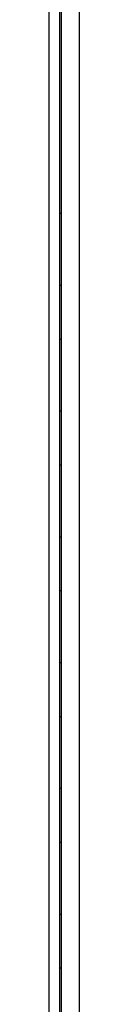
# Model space of a CAD drawing. Header units: millimetres. Extents: x 1519 to 3473, y -1005 to -133.
# Tile 10 of 14: x 1872.44 to 1874.14, y -754.29 to -699.49. Entities that reach past the tile are written whole.
import ezdxf

# ---------------------------------------------------------------- set-up
doc = ezdxf.new("R2010")
doc.units = ezdxf.units.MM
doc.header["$LTSCALE"] = 1.21
doc.layers.get('0').update_dxf_attribs({"linetype": 'CONTINUOUS'})
doc.layers.add('20_ALL_FEATURES', color=7, linetype='CONTINUOUS')

msp = doc.modelspace()

# ---------------------------------------------------------------- linework, layer by layer
at = {"color": 3, "linetype": 'Continuous'}
for p, q in [((1873.143, -593.285), (1873.143, -808.285)), ((1873.143, -710.285), (1873.043, -710.285)), ((1873.143, -714.285), (1873.043, -714.285)), ((1873.143, -717.285), (1873.043, -717.285)), ((1873.143, -721.285), (1873.043, -721.285)), ((1873.143, -724.285), (1873.043, -724.285)), ((1873.143, -728.285), (1873.043, -728.285)), ((1873.143, -731.285), (1873.043, -731.285)), ((1873.143, -735.285), (1873.043, -735.285)), ((1873.143, -738.285), (1873.043, -738.285)), ((1873.143, -742.285), (1873.043, -742.285)), ((1873.143, -745.285), (1873.043, -745.285)), ((1873.143, -749.285), (1873.043, -749.285)), ((1873.143, -752.285), (1873.043, -752.285))]:
    msp.add_line(p, q, dxfattribs=at)
at = {"color": 7, "linetype": 'Continuous'}
msp.add_line((1874.143, -593.285), (1874.143, -808.285), dxfattribs=at)
at = {"layer": '20_ALL_FEATURES', "color": 3, "linetype": 'Continuous'}
for p, q in [((1872.443, -599.985), (1872.443, -789.785)), ((1873.043, -599.985), (1873.043, -789.785))]:
    msp.add_line(p, q, dxfattribs=at)

doc.saveas('drawing.dxf')
